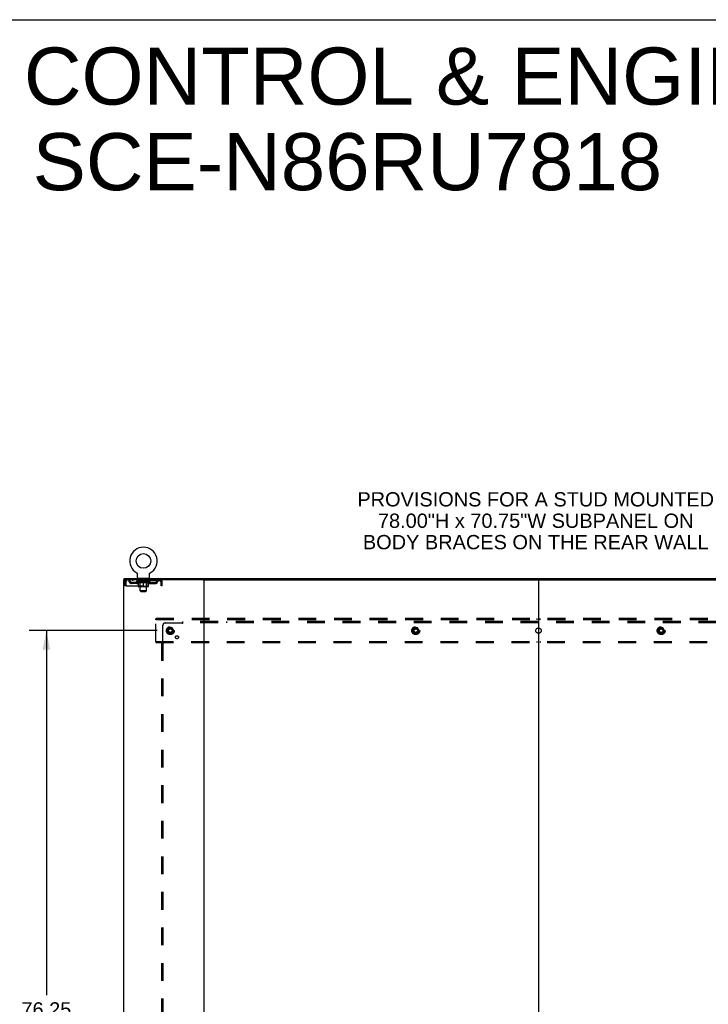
# Model space of a CAD drawing. Header units: inches. Extents: x 0 to 303, y 0 to 196.
# Tile 99 of 100: x 202 to 267, y 104 to 196. Entities that reach past the tile are written whole.
import ezdxf

# ---------------------------------------------------------------- set-up
doc = ezdxf.new("R2010")
doc.units = ezdxf.units.IN
doc.header["$LTSCALE"] = 16.67597
doc.header["$MEASUREMENT"] = 0
doc.linetypes.add('DOT', pattern=[0.2, 0.1, -0.1])
doc.linetypes.add('HIDDEN', pattern=[0.2, 0.1, -0.1])
doc.layers.get('0').update_dxf_attribs({"linetype": 'CONTINUOUS'})
for name, color, linetype in [('DEFAULT_2', 8, 'HIDDEN'), ('DIMENSIONS', 7, 'CONTINUOUS'), ('SUBPANEL', 7, 'CONTINUOUS')]:
    doc.layers.add(name, color=color, linetype=linetype)
doc.styles.get("Standard").update_dxf_attribs({"font": 'arial.ttf'})
doc.dimstyles.new('DIMSTYLE_1', dxfattribs={"dimtxt": 1.337645, "dimasz": 1.783526, "dimexe": 0.09, "dimexo": 0.07, "dimgap": 0.0375, "dimtad": 0, "dimtih": 1, "dimtoh": 1, "dimzin": 4, "dimdsep": 46, "dimtxsty": 'Standard', "dimblk": '_FILLED', "dimblk1": '_FILLED', "dimblk2": '_FILLED', "dimcen": 0.09, "dimadec": 3, "dimazin": 1, "dimtfac": 1, "dimtdec": 3, "dimtofl": 0, "dimtmove": 0, "dimatfit": 3, "dimldrblk": '_FILLED', "dimfxl": 0, "dimtolj": 1, "dimtzin": 4, "dimarcsym": 0})

# ---------------------------------------------------------------- blocks, each defined once
blk = doc.blocks.new('_FILLED')
at = {"color": 0, "linetype": 'ByBlock'}
blk.add_solid([(0, 0), (-1, 0.2), (-1, -0.2)], dxfattribs=at)
blk = doc.blocks.new('*D3')
at = {"layer": 'DIMENSIONS', "color": 2, "linetype": 'Continuous'}
for p, q in [((215.165, 138.899), (203.19, 138.899)), ((204.795, 138.899), (204.795, 104.72)), ((204.795, 62.649), (204.795, 102.044)), ((215.165, 62.649), (203.19, 62.649))]:
    blk.add_line(p, q, dxfattribs=at)
at = {"layer": 'DIMENSIONS', "color": 2, "linetype": 'Continuous', "xscale": 1.7835262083, "yscale": 1.7835262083, "zscale": 1.7835262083}
for p, rotation in [((204.795, 138.899), 90), ((204.795, 62.649), 270)]:
    blk.add_blockref('_FILLED', p, dxfattribs=dict(at, rotation=rotation))
at = {"layer": 'DIMENSIONS', "color": 2, "linetype": 'Continuous', "insert": (204.795, 104.051), "char_height": 1.3376, "width": 4.6743, "attachment_point": 2, "line_spacing_factor": 0.9}
blk.add_mtext('76.25', dxfattribs=at)

msp = doc.modelspace()

# ---------------------------------------------------------------- linework, layer by layer
at = {"color": 7, "linetype": 'Continuous'}
for p, q in [((0, 196.188), (303.199, 196.188)), ((213.257, 144.312), (213.257, 144.312)), ((213.257, 144.312), (213.261, 144.309)), ((213.26, 144.31), (213.258, 144.311)), ((213.261, 144.309), (213.266, 144.307)), ((213.266, 144.307), (213.27, 144.304)), ((213.27, 144.304), (213.274, 144.301)), ((213.274, 144.301), (213.278, 144.298)), ((213.278, 144.298), (213.282, 144.294)), ((213.282, 144.294), (213.285, 144.291)), ((213.285, 144.291), (213.289, 144.287)), ((213.289, 144.287), (213.293, 144.284)), ((213.292, 144.284), (213.296, 144.28)), ((213.296, 144.28), (213.299, 144.276)), ((213.299, 144.276), (213.302, 144.272)), ((213.302, 144.272), (213.305, 144.268)), ((213.305, 144.268), (213.308, 144.263)), ((213.308, 144.263), (213.31, 144.259)), ((213.31, 144.259), (213.313, 144.255)), ((213.313, 144.255), (213.315, 144.25)), ((213.315, 144.25), (213.317, 144.245)), ((213.317, 144.246), (213.319, 144.241)), ((213.319, 144.241), (213.321, 144.236)), ((213.321, 144.236), (213.323, 144.231)), ((213.323, 144.231), (213.324, 144.226)), ((213.324, 144.226), (213.326, 144.222)), ((213.326, 144.222), (213.327, 144.217)), ((213.327, 144.217), (213.328, 144.212)), ((213.328, 144.212), (213.328, 144.207)), ((213.33, 144.191), (213.33, 144.187)), ((213.33, 143.873), (213.33, 144.187)), ((214.455, 143.873), (214.455, 144.187)), ((214.456, 144.207), (214.457, 144.212)), ((214.456, 144.202), (214.456, 144.207)), ((214.457, 144.212), (214.458, 144.217)), ((214.458, 144.217), (214.459, 144.222)), ((214.459, 144.222), (214.46, 144.226)), ((214.46, 144.226), (214.462, 144.231)), ((214.462, 144.231), (214.463, 144.236)), ((214.463, 144.236), (214.465, 144.241)), ((214.465, 144.241), (214.467, 144.246)), ((214.467, 144.245), (214.469, 144.25)), ((214.469, 144.25), (214.472, 144.255)), ((214.472, 144.255), (214.474, 144.259)), ((214.474, 144.259), (214.477, 144.263)), ((214.477, 144.263), (214.48, 144.268)), ((214.48, 144.268), (214.483, 144.272)), ((214.482, 144.272), (214.486, 144.276)), ((214.486, 144.276), (214.489, 144.28)), ((214.489, 144.28), (214.492, 144.284)), ((214.492, 144.284), (214.496, 144.287)), ((214.496, 144.287), (214.499, 144.291)), ((214.499, 144.291), (214.503, 144.294)), ((214.503, 144.294), (214.507, 144.298)), ((214.507, 144.298), (214.511, 144.301)), ((214.511, 144.301), (214.515, 144.304)), ((214.515, 144.304), (214.519, 144.307)), ((214.519, 144.307), (214.523, 144.309)), ((214.519, 144.307), (214.52, 144.308)), ((214.523, 144.309), (214.528, 144.312)), ((214.526, 144.311), (214.525, 144.31)), ((212.09, 143.67), (212.09, 143.774)), ((213.392, 143.804), (213.392, 143.774)), ((214.392, 143.804), (213.392, 143.804)), ((214.392, 143.804), (214.392, 143.774)), ((219.479, 143.67), (282.347, 143.67)), ((250.913, 143.67), (250.913, 57.878))]:
    msp.add_line(p, q, dxfattribs=at)
at = {"color": 3, "linetype": 'Continuous'}
for p, q in [((212.038, 143.67), (212.038, 57.878)), ((219.479, 143.67), (212.038, 143.67)), ((212.09, 143.774), (289.736, 143.774)), ((219.538, 143.67), (219.538, 57.878))]:
    msp.add_line(p, q, dxfattribs=at)
at = {"color": 7, "linetype": 'Continuous'}
for points in [[(213.328, 144.207), (213.329, 144.202), (213.33, 144.196), (213.33, 144.191)], [(214.455, 144.187), (214.455, 144.191), (214.455, 144.196), (214.456, 144.202)], [(214.455, 144.187), (214.455, 144.191), (214.455, 144.196)]]:
    msp.add_lwpolyline(points, dxfattribs=at)
msp.add_circle((213.892, 145.432), 0.688, dxfattribs=at)
for centre, radius, start, end in [((213.892, 145.432), 1.288, 299.50527, 240.49473), ((213.399, 143.873), 0.069, 180, 265), ((214.386, 143.873), 0.069, 275, 360)]:
    msp.add_arc(centre, radius, start, end, dxfattribs=at)
at = {"layer": 'DEFAULT_2', "color": 8, "linetype": 'HIDDEN'}
for p, q in [((213.257, 144.312), (213.257, 144.312)), ((213.264, 144.308), (213.266, 144.307)), ((214.528, 144.312), (214.528, 144.312)), ((212.142, 143.503), (212.142, 143.107)), ((212.142, 143.503), (212.246, 143.503)), ((212.246, 143.107), (212.142, 143.107)), ((212.246, 143.503), (212.246, 143.107)), ((212.276, 143.107), (212.276, 143.503)), ((212.276, 143.107), (215.508, 143.107)), ((212.309, 143.67), (212.309, 143.566)), ((215.475, 143.566), (212.309, 143.566)), ((212.778, 143.315), (212.778, 143.419)), ((213.261, 143.419), (212.778, 143.419)), ((213.261, 143.315), (212.778, 143.315)), ((212.861, 143.67), (212.861, 143.566)), ((213.028, 143.315), (213.028, 143.419)), ((213.259, 143.519), (213.259, 143.566)), ((213.418, 143.408), (213.259, 143.519)), ((214.526, 143.519), (213.259, 143.519)), ((213.269, 143.559), (213.269, 143.566)), ((213.277, 143.556), (213.277, 143.559)), ((213.277, 143.556), (214.507, 143.556)), ((213.286, 143.556), (213.286, 143.559)), ((213.287, 143.556), (213.287, 143.559)), ((213.297, 143.559), (213.297, 143.566)), ((213.313, 143.556), (213.313, 143.559)), ((213.315, 143.556), (213.315, 143.559)), ((213.344, 143.559), (213.344, 143.566)), ((213.358, 143.556), (213.358, 143.559)), ((213.361, 143.556), (213.361, 143.559)), ((213.565, 143.559), (213.364, 143.559)), ((213.407, 143.559), (213.407, 143.566)), ((213.409, 143.556), (213.409, 143.559)), ((213.409, 143.556), (213.409, 143.559)), ((213.412, 143.556), (213.412, 143.559)), ((213.418, 143.408), (213.429, 143.408)), ((213.419, 143.556), (213.419, 143.559)), ((213.42, 143.556), (213.42, 143.559)), ((213.423, 143.556), (213.423, 143.559)), ((213.426, 143.556), (213.426, 143.56)), ((213.429, 143.045), (213.429, 143.451)), ((213.431, 143.556), (213.431, 143.559)), ((213.445, 143.556), (213.445, 143.559)), ((213.455, 143.566), (213.455, 143.67)), ((213.463, 143.556), (213.463, 143.562)), ((213.463, 143.556), (213.463, 143.559)), ((213.484, 143.556), (213.484, 143.559)), ((213.485, 143.559), (213.485, 143.566)), ((213.489, 143.804), (213.489, 143.774)), ((213.495, 143.556), (213.495, 143.559)), ((213.499, 143.556), (213.499, 143.559)), ((213.508, 143.556), (213.508, 143.559)), ((213.52, 143.556), (213.52, 143.563)), ((213.527, 143.714), (213.527, 143.794)), ((213.535, 143.556), (213.535, 143.559)), ((213.597, 143.704), (213.537, 143.704)), ((213.538, 143.556), (213.538, 143.559)), ((213.565, 143.556), (213.565, 143.559)), ((213.632, 143.559), (213.57, 143.559)), ((213.571, 143.408), (213.751, 143.408)), ((213.576, 143.559), (213.576, 143.566)), ((213.58, 143.047), (213.58, 143.516)), ((213.582, 143.556), (213.582, 143.559)), ((213.587, 143.556), (213.587, 143.559)), ((213.592, 142.623), (213.592, 143.694)), ((213.593, 143.556), (213.593, 143.564)), ((213.597, 143.556), (213.597, 143.559)), ((213.608, 143.556), (213.608, 143.559)), ((213.632, 143.556), (213.632, 143.559)), ((213.707, 143.559), (213.648, 143.559)), ((213.668, 143.556), (213.668, 143.559)), ((213.676, 143.559), (213.676, 143.566)), ((213.679, 143.556), (213.679, 143.559)), ((213.682, 143.556), (213.682, 143.565)), ((213.685, 143.556), (213.685, 143.559)), ((213.692, 143.556), (213.692, 143.559)), ((213.707, 143.556), (213.707, 143.559)), ((213.788, 143.559), (213.733, 143.559)), ((213.746, 143.556), (213.746, 143.559)), ((213.778, 143.559), (213.855, 143.564)), ((213.782, 143.559), (213.782, 143.566)), ((213.783, 143.566), (213.782, 143.566)), ((213.783, 143.559), (213.783, 143.566)), ((213.783, 143.556), (213.783, 143.559)), ((213.787, 143.556), (213.787, 143.559)), ((213.788, 143.556), (213.788, 143.559)), ((213.788, 143.556), (213.788, 143.559)), ((213.823, 143.559), (213.888, 143.559)), ((213.829, 143.556), (213.829, 143.559)), ((213.834, 143.559), (213.834, 143.562)), ((213.855, 143.559), (213.855, 143.564)), ((213.871, 143.556), (213.871, 143.559)), ((213.89, 143.559), (213.89, 143.559)), ((213.89, 143.556), (213.89, 143.559)), ((213.89, 143.556), (213.89, 143.559)), ((213.892, 143.559), (213.892, 143.566)), ((213.892, 143.566), (214.007, 143.559)), ((213.892, 143.008), (213.892, 143.451)), ((213.895, 143.556), (213.895, 143.559)), ((213.895, 143.556), (213.895, 143.559)), ((213.895, 143.559), (213.895, 143.559)), ((213.913, 143.556), (213.913, 143.559)), ((213.913, 143.559), (213.961, 143.559)), ((213.956, 143.556), (213.956, 143.559)), ((213.996, 143.556), (213.996, 143.559)), ((213.997, 143.556), (213.997, 143.559)), ((213.997, 143.559), (214.051, 143.559)), ((213.998, 143.556), (213.998, 143.559)), ((214.002, 143.559), (214.002, 143.566)), ((214.002, 143.559), (214.002, 143.566)), ((214.002, 143.566), (214.002, 143.566)), ((214.002, 143.556), (214.002, 143.559)), ((214.034, 143.408), (214.213, 143.408)), ((214.038, 143.556), (214.038, 143.559)), ((214.077, 143.556), (214.077, 143.559)), ((214.077, 143.559), (214.136, 143.559)), ((214.093, 143.556), (214.093, 143.559)), ((214.1, 143.556), (214.1, 143.559)), ((214.103, 143.556), (214.103, 143.565)), ((214.105, 143.556), (214.105, 143.559)), ((214.109, 143.559), (214.109, 143.566)), ((214.116, 143.556), (214.116, 143.559)), ((214.152, 143.556), (214.152, 143.559)), ((214.152, 143.559), (214.214, 143.559)), ((214.176, 143.556), (214.176, 143.559)), ((214.247, 143.704), (214.187, 143.704)), ((214.187, 143.556), (214.187, 143.559)), ((214.191, 143.556), (214.191, 143.564)), ((214.192, 142.623), (214.192, 143.694)), ((214.197, 143.556), (214.197, 143.559)), ((214.202, 143.556), (214.202, 143.559)), ((214.205, 143.047), (214.205, 143.516)), ((214.209, 143.559), (214.209, 143.566)), ((214.219, 143.556), (214.219, 143.559)), ((214.219, 143.559), (214.421, 143.559)), ((214.246, 143.556), (214.246, 143.559)), ((214.25, 143.556), (214.25, 143.559)), ((214.257, 143.714), (214.257, 143.794)), ((214.265, 143.556), (214.265, 143.563)), ((214.276, 143.556), (214.276, 143.559)), ((214.286, 143.556), (214.286, 143.559)), ((214.29, 143.556), (214.29, 143.559)), ((214.295, 143.804), (214.295, 143.774)), ((214.299, 143.559), (214.299, 143.566)), ((214.301, 143.556), (214.301, 143.559)), ((214.321, 143.556), (214.321, 143.562)), ((214.322, 143.556), (214.322, 143.559)), ((214.33, 143.566), (214.33, 143.67)), ((214.34, 143.556), (214.34, 143.559)), ((214.354, 143.556), (214.354, 143.559)), ((214.356, 143.045), (214.356, 143.451)), ((214.356, 143.408), (214.366, 143.408)), ((214.358, 143.556), (214.358, 143.56)), ((214.362, 143.556), (214.362, 143.559)), ((214.365, 143.556), (214.365, 143.559)), ((214.365, 143.556), (214.365, 143.559)), ((214.366, 143.408), (214.526, 143.519)), ((214.372, 143.556), (214.372, 143.559)), ((214.375, 143.556), (214.375, 143.559)), ((214.376, 143.556), (214.376, 143.559)), ((214.377, 143.559), (214.377, 143.566)), ((214.424, 143.556), (214.424, 143.559)), ((214.426, 143.556), (214.426, 143.559)), ((214.441, 143.559), (214.441, 143.566)), ((214.469, 143.556), (214.469, 143.559)), ((214.471, 143.556), (214.471, 143.559)), ((214.487, 143.559), (214.487, 143.566)), ((214.497, 143.556), (214.497, 143.559)), ((214.498, 143.556), (214.498, 143.559)), ((214.507, 143.556), (214.507, 143.559)), ((214.516, 143.559), (214.516, 143.566)), ((214.524, 143.419), (215.007, 143.419)), ((214.524, 143.315), (215.007, 143.315)), ((214.526, 143.519), (214.526, 143.566)), ((214.757, 143.315), (214.757, 143.419)), ((214.924, 143.67), (214.924, 143.566)), ((215.007, 143.315), (215.007, 143.419)), ((215.475, 143.67), (215.475, 143.566)), ((215.478, 143.669), (215.475, 143.67)), ((215.504, 143.54), (215.508, 143.503)), ((215.504, 143.517), (215.508, 143.503)), ((215.508, 143.503), (215.508, 143.107)), ((215.538, 143.107), (215.538, 143.503)), ((215.642, 143.503), (215.538, 143.503)), ((215.642, 143.107), (215.538, 143.107)), ((215.642, 143.107), (215.642, 143.503)), ((214.319, 143.008), (213.466, 143.008)), ((213.58, 143.047), (213.54, 143.008)), ((214.205, 143.047), (213.58, 143.047)), ((213.661, 142.554), (213.592, 142.623)), ((214.192, 142.623), (213.592, 142.623)), ((213.661, 142.554), (214.123, 142.554)), ((214.123, 142.554), (214.192, 142.623)), ((214.205, 143.047), (214.245, 143.008)), ((215.038, 139.92), (215.038, 140.024)), ((286.788, 140.024), (215.038, 140.024)), ((215.038, 137.878), (215.038, 139.92)), ((286.788, 139.92), (215.038, 139.92)), ((219.388, 140.024), (219.388, 139.92)), ((219.688, 139.92), (219.688, 140.024)), ((250.763, 140.024), (250.763, 139.92)), ((251.063, 139.92), (251.063, 140.024)), ((216.25, 139.171), (216.096, 138.904)), ((216.096, 138.894), (216.25, 138.626)), ((216.568, 139.176), (216.259, 139.176)), ((216.568, 138.621), (216.259, 138.621)), ((216.731, 138.904), (216.576, 139.171)), ((216.576, 138.626), (216.731, 138.894)), ((239.25, 139.171), (239.096, 138.904)), ((239.096, 138.894), (239.25, 138.626)), ((239.568, 139.176), (239.259, 139.176)), ((239.568, 138.621), (239.259, 138.621)), ((239.731, 138.904), (239.576, 139.171)), ((239.576, 138.626), (239.731, 138.894)), ((262.25, 139.171), (262.096, 138.904)), ((262.096, 138.894), (262.25, 138.626)), ((262.568, 139.176), (262.259, 139.176)), ((262.568, 138.621), (262.259, 138.621)), ((262.731, 138.904), (262.576, 139.171)), ((262.576, 138.626), (262.731, 138.894)), ((215.038, 137.878), (215.038, 137.774)), ((215.038, 137.878), (286.788, 137.878)), ((215.038, 137.774), (286.788, 137.774)), ((219.388, 137.878), (219.388, 137.774)), ((219.688, 137.878), (219.688, 137.774)), ((250.763, 137.878), (250.763, 137.774)), ((251.063, 137.878), (251.063, 137.774))]:
    msp.add_line(p, q, dxfattribs=at)
for points in [[(212.309, 143.67), (212.307, 143.669), (212.305, 143.666), (212.302, 143.66), (212.3, 143.653), (212.298, 143.644), (212.295, 143.633), (212.293, 143.621), (212.29, 143.607), (212.288, 143.592), (212.286, 143.575), (212.283, 143.558), (212.281, 143.54), (212.276, 143.503)], [(212.309, 143.566), (212.307, 143.565), (212.305, 143.564), (212.302, 143.562), (212.3, 143.56), (212.298, 143.556), (212.295, 143.552), (212.293, 143.547), (212.29, 143.542), (212.288, 143.536), (212.286, 143.53), (212.283, 143.524), (212.281, 143.517), (212.276, 143.503)], [(213.579, 143.408), (213.554, 143.412), (213.529, 143.418), (213.505, 143.424), (213.48, 143.432), (213.454, 143.441), (213.429, 143.451)], [(213.429, 143.45), (213.453, 143.44), (213.477, 143.432), (213.501, 143.424), (213.525, 143.418), (213.548, 143.412), (213.571, 143.408)], [(213.892, 143.451), (213.866, 143.441), (213.841, 143.432), (213.816, 143.424), (213.791, 143.418), (213.766, 143.412), (213.741, 143.408)], [(213.751, 143.408), (213.774, 143.412), (213.798, 143.418), (213.821, 143.424), (213.844, 143.432), (213.868, 143.44), (213.892, 143.45)], [(214.043, 143.408), (214.018, 143.412), (213.994, 143.418), (213.969, 143.425), (213.944, 143.432), (213.918, 143.441), (213.892, 143.451)], [(213.892, 143.45), (213.917, 143.44), (213.941, 143.432), (213.964, 143.424), (213.987, 143.418), (214.011, 143.412), (214.034, 143.408)], [(214.356, 143.451), (214.33, 143.441), (214.305, 143.432), (214.28, 143.424), (214.255, 143.418), (214.23, 143.412), (214.206, 143.408)], [(214.213, 143.408), (214.237, 143.412), (214.26, 143.418), (214.284, 143.425), (214.308, 143.432), (214.332, 143.441), (214.356, 143.45)], [(215.485, 143.56), (215.482, 143.562), (215.48, 143.564), (215.478, 143.565), (215.475, 143.566)], [(215.478, 143.669), (215.48, 143.666), (215.482, 143.66), (215.485, 143.653), (215.487, 143.644), (215.489, 143.633), (215.492, 143.621), (215.494, 143.607), (215.497, 143.592), (215.499, 143.575), (215.501, 143.558), (215.504, 143.54)], [(215.485, 143.56), (215.487, 143.556), (215.489, 143.552), (215.492, 143.547), (215.494, 143.542), (215.497, 143.536), (215.499, 143.53), (215.501, 143.524), (215.504, 143.517)]]:
    msp.add_lwpolyline(points, dxfattribs=at)
for centre, radius in [((216.413, 138.899), 0.372), ((216.413, 138.899), 0.356), ((216.413, 138.899), 0.312), ((216.413, 138.899), 0.204), ((216.413, 138.899), 0.188), ((216.413, 138.899), 0.183), ((216.413, 138.899), 0.165), ((239.413, 138.899), 0.372), ((239.413, 138.899), 0.356), ((239.413, 138.899), 0.312), ((239.413, 138.899), 0.204), ((239.413, 138.899), 0.188), ((239.413, 138.899), 0.183), ((239.413, 138.899), 0.165), ((262.413, 138.899), 0.372), ((262.413, 138.899), 0.356), ((262.413, 138.899), 0.312), ((262.413, 138.899), 0.204), ((262.413, 138.899), 0.188), ((262.413, 138.899), 0.183), ((262.413, 138.899), 0.165)]:
    msp.add_circle(centre, radius, dxfattribs=at)
at = {"layer": 'DEFAULT_2', "color": 8, "linetype": 'DOT'}
for centre in [(216.413, 138.899), (239.413, 138.899), (262.413, 138.899)]:
    msp.add_circle(centre, 0.17, dxfattribs=at)
at = {"layer": 'DEFAULT_2', "color": 8, "linetype": 'HIDDEN'}
for centre, radius, start, end in [((212.309, 143.503), 0.167, 90, 180), ((212.309, 143.503), 0.063, 90, 180), ((212.489, 143.503), 0.167, 8.07163, 90), ((212.489, 143.503), 0.0625, 7.98631, 90), ((212.778, 143.544), 0.229, 187.98631, 270), ((212.778, 143.544), 0.125, 188.07163, 270), ((213.261, 143.544), 0.125, 270, 351.92837), ((213.261, 143.544), 0.229, 270, 352.01369), ((213.55, 143.503), 0.167, 90, 171.92837), ((213.399, 143.873), 0.069, 265, 270), ((213.549, 143.503), 0.0625, 90, 172.01369), ((213.517, 143.794), 0.01, 0, 90), ((213.537, 143.714), 0.01, 180, 270), ((213.54, 143.516), 0.0398, 0, 90), ((213.582, 143.694), 0.01, 0, 90), ((214.202, 143.694), 0.01, 90, 180), ((214.245, 143.516), 0.0398, 90, 180), ((214.235, 143.503), 0.167, 8.07163, 90), ((214.235, 143.503), 0.0625, 7.98631, 90), ((214.247, 143.714), 0.01, 270, 360), ((214.267, 143.794), 0.01, 90, 180), ((214.524, 143.544), 0.229, 187.98631, 270), ((214.386, 143.873), 0.069, 270, 275), ((214.524, 143.544), 0.125, 188.07163, 270), ((215.007, 143.544), 0.125, 270, 351.92837), ((215.007, 143.544), 0.229, 270, 352.01369), ((215.296, 143.503), 0.167, 90, 171.92837), ((215.296, 143.503), 0.0625, 90, 172.01369), ((215.475, 143.503), 0.167, 0, 90), ((215.475, 143.503), 0.063, 0, 90), ((213.466, 143.045), 0.0371, 180, 270), ((214.319, 143.045), 0.0371, 270, 360), ((216.104, 138.899), 0.01, 150.01268, 209.98829), ((216.259, 139.166), 0.01, 90.01235, 149.98915), ((216.259, 138.631), 0.01, 210.01204, 269.98872), ((216.568, 139.166), 0.01, 30.01204, 89.98872), ((216.568, 138.631), 0.01, 270.01235, 329.98915), ((216.722, 138.899), 0.01, 330.01268, 29.98829), ((239.104, 138.899), 0.01, 150.01268, 209.98829), ((239.259, 139.166), 0.01, 90.01235, 149.98915), ((239.259, 138.631), 0.01, 210.01204, 269.98872), ((239.568, 139.166), 0.01, 30.01204, 89.98872), ((239.568, 138.631), 0.01, 270.01235, 329.98915), ((239.722, 138.899), 0.01, 330.01268, 29.98829), ((262.104, 138.899), 0.01, 150.01268, 209.98829), ((262.259, 139.166), 0.01, 90.01235, 149.98915), ((262.259, 138.631), 0.01, 210.01204, 269.98872), ((262.568, 139.166), 0.01, 30.01204, 89.98872), ((262.568, 138.631), 0.01, 270.01235, 329.98915), ((262.722, 138.899), 0.01, 330.01268, 29.98829)]:
    msp.add_arc(centre, radius, start, end, dxfattribs=at)
for centre, major_axis, ratio, start_param, end_param in [((213.892, 143.566), (0.633, 0.007), 0.05963, 2.96643, 3.140963), ((213.239, 143.554), (0.198, 0), 0.060556, 0.430652, 1.470503), ((213.892, 143.566), (0.633, 0), 0.060556, -3.141593, -2.96706), ((213.239, 143.547), (0.198, 0.002), 0.05963, 1.376596, 1.469874), ((213.892, 143.566), (0.633, 0.013), 0.05688, 2.791345, 2.965878), ((213.215, 143.554), (0.198, 0.002), 0.05963, 0.25549, 1.295341), ((213.283, 143.554), (0.198, -0.002), 0.05963, 0.605815, 1.645666), ((213.892, 143.566), (0.633, -0.007), 0.05963, -2.96643, -2.791898), ((213.283, 143.547), (0.198, 0), 0.060556, 1.551758, 1.645036), ((213.215, 143.547), (0.198, 0.004), 0.05688, 1.20151, 1.294789), ((213.285, 143.55), (0.164, 0.002), 0.05963, 1.065228, 1.614276), ((213.265, 143.55), (0.164, 0.003), 0.05688, 0.890143, 1.43919), ((213.323, 143.55), (0.164, 0), 0.060556, 1.240391, 1.789438), ((213.892, 143.566), (0.633, 0.019), 0.052395, 2.616403, 2.790936), ((213.211, 143.554), (0.198, 0.004), 0.05688, 0.080405, 1.120256), ((213.346, 143.554), (0.198, -0.004), 0.05688, 0.7809, 1.820751), ((213.892, 143.566), (0.633, -0.013), 0.05688, -2.791345, -2.616812), ((213.346, 143.547), (0.198, -0.002), 0.05963, 1.72692, 1.820198), ((213.211, 143.547), (0.198, 0.006), 0.052395, 1.026568, 1.119847), ((213.264, 143.55), (0.164, 0.005), 0.052395, 0.715201, 1.264248), ((213.378, 143.55), (0.164, -0.002), 0.05963, 1.415553, 1.9646), ((213.892, 143.566), (0.633, 0.025), 0.046319, 2.441654, 2.616187), ((213.425, 143.554), (0.198, -0.006), 0.052395, 0.955842, 1.995693), ((213.892, 143.566), (0.633, -0.019), 0.052395, -2.616403, -2.44187), ((213.228, 143.554), (0.198, 0.006), 0.052395, -0.094537, 0.945314), ((213.425, 143.547), (0.198, -0.004), 0.05688, 1.902006, 1.995284), ((213.228, 143.547), (0.198, 0.008), 0.046319, 0.851819, 0.945098), ((213.283, 143.55), (0.164, 0.006), 0.046319, 0.540452, 1.089499), ((213.449, 143.55), (0.164, -0.003), 0.05688, 1.590638, 2.139686), ((213.892, 143.566), (0.633, 0.029), 0.038841, 2.267123, 2.441656), ((213.519, 143.554), (0.198, -0.008), 0.046319, 1.130591, 2.170442), ((213.265, 143.554), (0.198, 0.008), 0.046319, -0.269286, 0.770565), ((213.892, 143.566), (0.633, -0.025), 0.046319, -2.441654, -2.267121), ((213.519, 143.547), (0.198, -0.006), 0.052395, 2.076947, 2.170226), ((213.265, 143.547), (0.198, 0.009), 0.038841, 0.677289, 0.770567), ((213.32, 143.55), (0.164, 0.008), 0.038841, 0.365921, 0.914969), ((213.534, 143.55), (0.164, -0.005), 0.052395, 1.76558, 2.314627), ((213.892, 143.566), (0.633, 0.033), 0.030195, 2.09281, 2.267343), ((213.624, 143.554), (0.198, -0.009), 0.038841, 1.305122, 2.344973), ((213.321, 143.554), (0.198, 0.009), 0.038841, -0.443817, 0.596034), ((213.892, 143.566), (0.633, -0.029), 0.038841, -2.267123, -2.092591), ((213.624, 143.547), (0.198, -0.008), 0.046319, 2.251696, 2.344975), ((213.321, 143.547), (0.198, 0.01), 0.030195, 0.502975, 0.596254), ((213.374, 143.55), (0.164, 0.009), 0.030195, 0.191608, 0.740655), ((213.629, 143.55), (0.164, -0.006), 0.046319, 1.940329, 2.489376), ((213.395, 143.554), (0.198, 0.01), 0.030195, -0.61813, 0.421721), ((213.892, 143.566), (0.633, 0.036), 0.020645, 1.918687, 2.09322), ((213.737, 143.554), (0.198, -0.01), 0.030195, 1.479435, 2.519286), ((213.892, 143.566), (0.633, -0.033), 0.030195, -2.09281, -1.918277), ((213.737, 143.547), (0.198, -0.009), 0.038841, 2.426227, 2.519505), ((213.395, 143.547), (0.198, 0.011), 0.020645, 0.328852, 0.422131), ((213.444, 143.55), (0.164, 0.009), 0.020645, 0.017485, 0.566532), ((213.733, 143.55), (0.164, -0.008), 0.038841, 2.11486, 2.663907), ((213.484, 143.554), (0.198, 0.011), 0.020645, -0.792253, 0.247598), ((213.892, 143.566), (0.633, 0.038), 0.010478, 1.744704, 1.919237), ((213.854, 143.554), (0.198, -0.011), 0.020645, 1.653558, 2.693409), ((213.892, 143.566), (0.633, -0.036), 0.020645, -1.918687, -1.744154), ((213.854, 143.547), (0.198, -0.01), 0.030195, 2.60054, 2.693819), ((213.484, 143.547), (0.198, 0.012), 0.010478, 0.154869, 0.248148), ((213.528, 143.55), (0.164, 0.01), 0.010478, 6.126688, 6.675735), ((213.841, 143.55), (0.164, -0.009), 0.030195, 2.289173, 2.83822), ((213.585, 143.554), (0.198, 0.012), 0.010478, -0.966236, -0.000846), ((213.973, 143.554), (0.198, -0.012), 0.010478, 1.827541, 2.867392), ((213.892, 143.566), (0.633, -0.038), 0.010478, -1.744704, -1.570171), ((213.973, 143.547), (0.198, -0.011), 0.020645, 2.774664, 2.867942), ((213.951, 143.55), (0.164, -0.009), 0.020645, 2.463296, 3.012344), ((213.812, 143.554), (0.198, 0.012), 0.010478, 0.274201, 1.314052), ((213.725, 143.55), (0.164, 0.01), 0.010478, -0.000298, 0.504314), ((213.695, 143.547), (0.198, 0.012), 0.010478, 0.192946, 0.399283), ((213.892, 143.566), (0.633, 0.038), 0.010478, -1.578586, -1.396888), ((214.089, 143.547), (0.198, -0.012), 0.010478, 2.948646, 3.041925), ((214.059, 143.55), (0.164, -0.01), 0.010478, 2.637279, 3.142076), ((213.93, 143.554), (0.198, 0.011), 0.020645, 0.448184, 1.488034), ((213.834, 143.55), (0.164, 0.009), 0.020645, 0.129249, 0.678296), ((213.812, 143.547), (0.198, 0.011), 0.020645, 0.273651, 0.366929), ((213.892, 143.566), (0.633, 0.036), 0.020645, -1.397439, -1.222906), ((214.2, 143.554), (0.198, -0.012), 0.010478, -3.140747, -2.175357), ((213.892, 143.566), (0.633, -0.038), 0.010478, 1.222355, 1.396888), ((214.048, 143.554), (0.198, 0.01), 0.030195, 0.622307, 1.662158), ((213.943, 143.55), (0.164, 0.009), 0.030195, 0.303372, 0.852419), ((214.257, 143.55), (0.164, -0.01), 0.010478, 2.749043, 3.29809), ((214.301, 143.554), (0.198, -0.011), 0.020645, 2.893995, 3.933846), ((213.93, 143.547), (0.198, 0.01), 0.030195, 0.447774, 0.541052), ((214.301, 143.547), (0.198, -0.012), 0.010478, 2.893445, 2.986723), ((213.892, 143.566), (0.633, 0.033), 0.030195, -1.223315, -1.048783), ((213.892, 143.566), (0.633, -0.036), 0.020645, 1.048373, 1.222906), ((214.161, 143.554), (0.198, 0.009), 0.038841, 0.79662, 1.836471), ((214.052, 143.55), (0.164, 0.008), 0.038841, 0.477686, 1.026733), ((214.341, 143.55), (0.164, -0.009), 0.020645, 2.57506, 3.124108), ((214.39, 143.554), (0.198, -0.01), 0.030195, 2.719872, 3.759723), ((214.266, 143.554), (0.198, 0.008), 0.046319, 0.971151, 2.011002), ((214.048, 143.547), (0.198, 0.009), 0.038841, 0.622087, 0.715366), ((214.39, 143.547), (0.198, -0.011), 0.020645, 2.719462, 2.812741), ((213.892, 143.566), (0.633, 0.029), 0.038841, -1.049002, -0.874469), ((213.892, 143.566), (0.633, -0.033), 0.030195, 0.87425, 1.048783), ((214.155, 143.55), (0.164, 0.006), 0.046319, 0.652216, 1.201263), ((214.359, 143.554), (0.198, 0.006), 0.052395, 1.1459, 2.185751), ((214.411, 143.55), (0.164, -0.009), 0.030195, 2.400937, 2.949985), ((214.463, 143.554), (0.198, -0.009), 0.038841, 2.545558, 3.585409), ((214.251, 143.55), (0.164, 0.005), 0.052395, 0.826965, 1.376012), ((214.161, 143.547), (0.198, 0.008), 0.046319, 0.796618, 0.889896), ((214.463, 143.547), (0.198, -0.01), 0.030195, 2.545339, 2.638617), ((214.439, 143.554), (0.198, 0.004), 0.05688, 1.320842, 2.360692), ((213.892, 143.566), (0.633, 0.025), 0.046319, -0.874471, -0.699939), ((213.892, 143.566), (0.633, -0.029), 0.038841, 0.699936, 0.874469), ((214.519, 143.554), (0.198, -0.008), 0.046319, 2.371028, 3.410879), ((214.465, 143.55), (0.164, -0.008), 0.038841, 2.226624, 2.775671), ((214.501, 143.554), (0.198, 0.002), 0.05963, 1.495927, 2.535778), ((214.335, 143.55), (0.164, 0.003), 0.05688, 1.001907, 1.550954), ((214.556, 143.554), (0.198, -0.006), 0.052395, 2.196279, 3.23613), ((214.502, 143.55), (0.164, -0.006), 0.046319, 2.052093, 2.601141), ((214.266, 143.547), (0.198, 0.006), 0.052395, 0.971367, 1.064645), ((214.545, 143.554), (0.198, 0), 0.060556, 1.671089, 2.71094), ((214.519, 143.547), (0.198, -0.009), 0.038841, 2.371026, 2.464304), ((214.573, 143.554), (0.198, -0.004), 0.05688, 2.021337, 3.061188), ((213.892, 143.566), (0.633, 0.019), 0.052395, -0.699723, -0.52519), ((213.892, 143.566), (0.633, -0.025), 0.046319, 0.525406, 0.699939), ((214.57, 143.554), (0.198, -0.002), 0.05963, 1.846251, 2.886102), ((214.406, 143.55), (0.164, 0.002), 0.05963, 1.176993, 1.72604), ((214.52, 143.55), (0.164, -0.005), 0.052395, 1.877344, 2.426392), ((214.462, 143.55), (0.164, 0), 0.060556, 1.352155, 1.901202), ((214.52, 143.55), (0.164, -0.003), 0.05688, 1.702402, 2.25145), ((214.5, 143.55), (0.164, -0.002), 0.05963, 1.527317, 2.076364), ((214.359, 143.547), (0.198, 0.004), 0.05688, 1.146309, 1.239587), ((214.556, 143.547), (0.198, -0.008), 0.046319, 2.196495, 2.289773), ((213.892, 143.566), (0.633, 0.013), 0.05688, -0.524781, -0.350248), ((213.892, 143.566), (0.633, -0.019), 0.052395, 0.350657, 0.52519), ((214.439, 143.547), (0.198, 0.002), 0.05963, 1.321394, 1.414673), ((214.573, 143.547), (0.198, -0.006), 0.052395, 2.021746, 2.115024), ((213.892, 143.566), (0.633, 0.007), 0.05963, -0.349695, -0.175162), ((213.892, 143.566), (0.633, -0.013), 0.05688, 0.175715, 0.350248), ((214.501, 143.547), (0.198, 0), 0.060556, 1.496556, 1.589835), ((214.57, 143.547), (0.198, -0.004), 0.05688, 1.846804, 1.940083), ((214.545, 143.547), (0.198, -0.002), 0.05963, 1.671719, 1.764997), ((213.892, 143.566), (0.633, 0), 0.060556, -0.174533, 0), ((213.892, 143.566), (0.633, -0.007), 0.05963, 0.000629, 0.175162)]:
    msp.add_ellipse(centre, major_axis=major_axis, ratio=ratio, start_param=start_param, end_param=end_param, dxfattribs=at)
at = {"layer": 'SUBPANEL', "color": 8, "linetype": 'HIDDEN'}
for p, q in [((215.945, 139.618), (217.534, 139.618)), ((217.553, 139.636), (217.545, 139.629)), ((217.57, 139.577), (217.57, 139.743)), ((284.257, 139.743), (217.57, 139.743)), ((284.257, 139.618), (217.57, 139.618)), ((221.695, 139.618), (221.695, 139.743)), ((215.695, 137.778), (215.695, 139.368)), ((215.57, 137.743), (215.57, 63.805)), ((215.57, 137.743), (215.735, 137.743)), ((215.695, 137.743), (215.695, 63.805)), ((215.695, 133.618), (215.57, 133.618))]:
    msp.add_line(p, q, dxfattribs=at)
for points in [[(217.545, 139.629), (217.543, 139.627), (217.541, 139.625), (217.539, 139.623), (217.538, 139.621), (217.536, 139.619), (217.534, 139.618)], [(217.544, 139.604), (217.542, 139.606), (217.541, 139.609), (217.539, 139.611), (217.537, 139.614), (217.536, 139.616), (217.534, 139.618)], [(217.57, 139.577), (217.568, 139.577), (217.566, 139.578), (217.564, 139.579), (217.562, 139.58), (217.561, 139.582), (217.559, 139.583), (217.557, 139.585), (217.555, 139.586), (217.554, 139.588), (217.553, 139.59), (217.551, 139.592), (217.55, 139.594), (217.548, 139.597), (217.547, 139.599), (217.544, 139.604)], [(217.57, 139.656), (217.568, 139.654), (217.566, 139.651), (217.564, 139.649), (217.563, 139.647), (217.561, 139.645), (217.559, 139.643), (217.557, 139.641), (217.556, 139.64), (217.554, 139.638), (217.553, 139.636)], [(215.656, 137.743), (215.658, 137.744), (215.661, 137.746), (215.663, 137.748), (215.665, 137.75), (215.667, 137.751), (215.669, 137.753), (215.671, 137.755), (215.673, 137.756), (215.674, 137.758), (215.676, 137.76), (215.681, 137.765)], [(215.681, 137.765), (215.683, 137.767), (215.685, 137.769), (215.687, 137.771), (215.689, 137.773), (215.691, 137.775), (215.693, 137.776), (215.695, 137.778)], [(215.713, 137.765), (215.708, 137.768), (215.706, 137.77), (215.703, 137.772), (215.701, 137.773), (215.699, 137.775), (215.696, 137.776), (215.695, 137.778)], [(215.735, 137.743), (215.735, 137.745), (215.734, 137.746), (215.733, 137.748), (215.732, 137.75), (215.731, 137.752), (215.729, 137.753), (215.728, 137.755), (215.726, 137.757), (215.724, 137.758), (215.722, 137.76), (215.72, 137.761), (215.718, 137.763), (215.716, 137.764), (215.713, 137.765)]]:
    msp.add_lwpolyline(points, dxfattribs=at)
for centre, radius in [((216.413, 138.899), 0.25), ((239.413, 138.899), 0.25), ((250.913, 138.899), 0.25), ((262.413, 138.899), 0.25), ((217.032, 138.28), 0.141)]:
    msp.add_circle(centre, radius, dxfattribs=at)
msp.add_arc((215.945, 139.368), 0.25, 90, 180, dxfattribs=at)

# ---------------------------------------------------------------- texts
at = {"layer": 'DIMENSIONS', "color": 2, "linetype": 'Continuous', "attachment_point": 2, "line_spacing_factor": 0.9}
for s, insert, char_height, width in [('SAGINAW CONTROL & ENGINEERING\\PSCE-N86RU7818', (233.005, 193.577), 5.35058, 135.13692), ('PROVISIONS FOR A STUD MOUNTED\\P78.00"H x 70.75"W SUBPANEL ON\\PBODY BRACES ON THE REAR WALL', (250.653, 151.882), 1.33764, 33.36155)]:
    msp.add_mtext(s, dxfattribs=dict(at, insert=insert, char_height=char_height, width=width))

# ---------------------------------------------------------------- dimensions: what is measured, and where the dimension line sits
at = {"layer": 'DIMENSIONS', "color": 2, "linetype": 'Continuous'}
dim = msp.add_linear_dim(base=(204.795, 138.899), p1=(215.235, 62.649), p2=(215.235, 138.899), angle=90, dimstyle='DIMSTYLE_1', dxfattribs=at)
dim.commit()
dim.dimension.update_dxf_attribs({"geometry": '*D3', "text_midpoint": (204.8, 103.375), "dimtype": 160})

doc.saveas('drawing.dxf')
